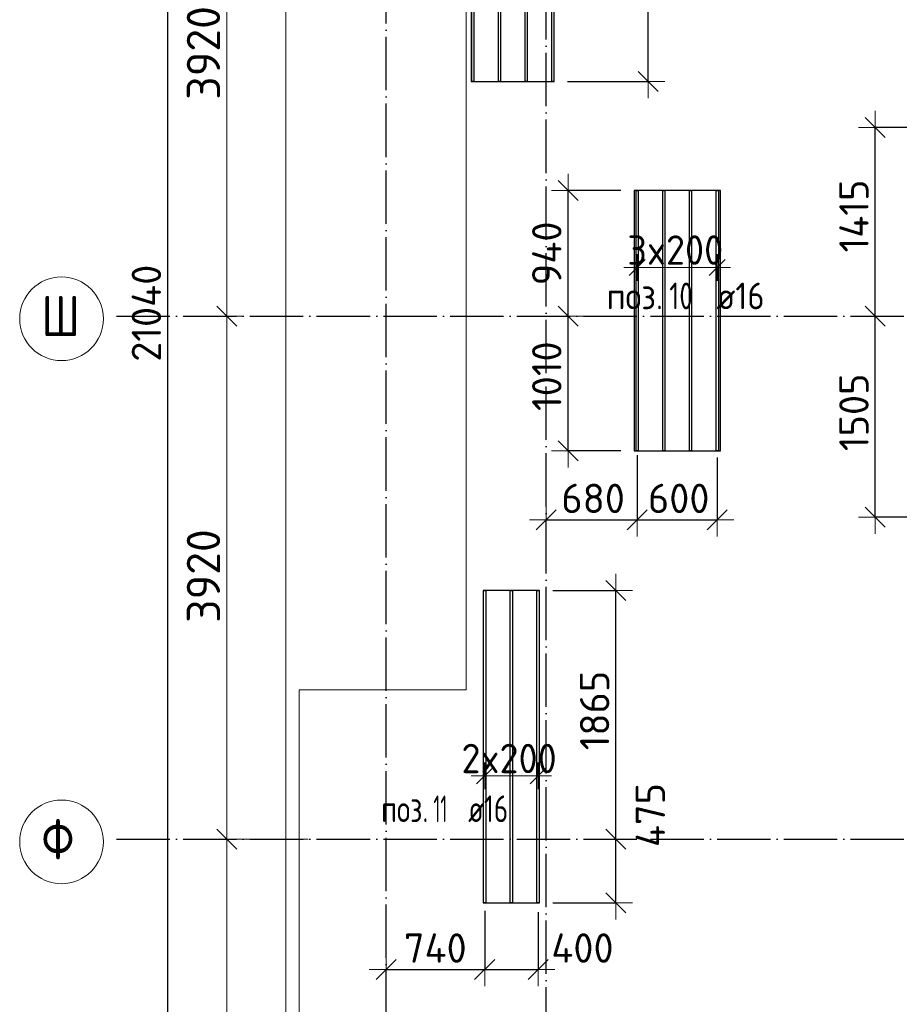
# Model space of a CAD drawing. Header units: millimetres. Extents: x -3725 to 93325, y -74170 to 82591.
# Tile 10 of 133: x 27255 to 33846, y -7897 to -518. Entities that reach past the tile are written whole.
import ezdxf

# ---------------------------------------------------------------- set-up
doc = ezdxf.new("R2010")
doc.units = ezdxf.units.MM
doc.header["$PDMODE"] = 65
for name, pattern in [('______11', [500, 400, -50, 0, -50]), ('______3', [500, 400, -100]), ('______5', [1100, 800, -100, 100, -100])]:
    doc.linetypes.add(name, pattern=pattern)
for name, color, linetype, lineweight in [('Standard', 7, 'Continuous', 25), ('Балка_ общее', 7, '______3', 13), ('Размерная линия_ общее', 7, 'Continuous', 13), ('Фундамент (1)', 7, 'Continuous', 35)]:
    doc.layers.add(name, color=color, linetype=linetype, lineweight=lineweight)
doc.layers.add('Арм.стержн.Доп. Арм ниж.зоны У', color=7, linetype='Continuous', lineweight=35, true_color=0x1cff1c)
doc.layers.add('Осевая линия_ общее', color=7, linetype='______5', lineweight=13, true_color=0xa0a0a0)
doc.styles.add('ISOCPEUR', font='ISOCPEUR')
doc.dimstyles.new('DIMSTYLE_18', dxfattribs={"dimtxt": 220, "dimasz": 250, "dimexe": 0, "dimexo": 0, "dimgap": 110, "dimtad": 2, "dimdec": 0, "dimrnd": 1, "dimzin": 12, "dimdsep": 46, "dimtxsty": 'ISOCPEUR', "dimblk1": 'ALL_ML_STRICH', "dimblk2": 'ALL_ML_STRICH', "dimsah": 1, "dimcen": 0, "dimclrd": 7, "dimclre": 256, "dimclrt": 7, "dimadec": 0, "dimazin": 0, "dimtfac": 1, "dimtdec": 0, "dimtix": 1, "dimtmove": 2, "dimatfit": 3, "dimfxl": 0, "dimtzin": 0, "dimlwd": 0, "dimlwe": -3, "dimarcsym": 0})
doc.dimstyles.new('DIMSTYLE_3', dxfattribs={"dimtxt": 220, "dimasz": 250, "dimexe": 0, "dimexo": 0, "dimgap": 110, "dimtad": 2, "dimdec": 0, "dimrnd": 5, "dimzin": 12, "dimdsep": 46, "dimtxsty": 'ISOCPEUR', "dimblk1": 'ALL_ML_STRICH', "dimblk2": 'ALL_ML_STRICH', "dimsah": 1, "dimcen": 0, "dimclrd": 7, "dimclre": 256, "dimclrt": 7, "dimadec": 0, "dimazin": 0, "dimtfac": 1, "dimtdec": 0, "dimtix": 1, "dimtmove": 2, "dimatfit": 3, "dimfxl": 0, "dimtzin": 0, "dimlwd": 0, "dimlwe": -3, "dimarcsym": 0})
doc.dimstyles.new('DIMSTYLE_5', dxfattribs={"dimtxt": 220, "dimasz": 250, "dimexe": 0, "dimexo": 0, "dimgap": 110, "dimtad": 2, "dimdec": 0, "dimrnd": 5, "dimzin": 12, "dimdsep": 46, "dimtxsty": 'ISOCPEUR', "dimblk1": 'ALL_ML_STRICH', "dimblk2": 'ALL_ML_STRICH', "dimsah": 1, "dimcen": 0, "dimclrd": 7, "dimclre": 256, "dimclrt": 7, "dimadec": 0, "dimazin": 0, "dimtfac": 1, "dimtdec": 0, "dimtix": 1, "dimtmove": 2, "dimatfit": 3, "dimfxl": 0, "dimtvp": 1.2, "dimtzin": 0, "dimlwd": 0, "dimlwe": -3, "dimarcsym": 0})
doc.dimstyles.new('DIMSTYLE_7', dxfattribs={"dimtxt": 250, "dimasz": 250, "dimexe": 0, "dimexo": 0, "dimgap": 125, "dimtad": 2, "dimdec": 0, "dimrnd": 5, "dimzin": 12, "dimdsep": 46, "dimtxsty": 'ISOCPEUR', "dimblk1": 'ALL_ML_STRICH', "dimblk2": 'ALL_ML_STRICH', "dimsah": 1, "dimcen": 0, "dimclrd": 7, "dimclre": 256, "dimclrt": 7, "dimadec": 0, "dimazin": 0, "dimtfac": 1, "dimtdec": 0, "dimtix": 1, "dimtmove": 2, "dimatfit": 3, "dimfxl": 0, "dimtzin": 0, "dimlwd": 0, "dimlwe": -3, "dimarcsym": 0})
doc.dimstyles.new('DIMSTYLE_9', dxfattribs={"dimtxt": 220, "dimasz": 250, "dimexe": 0, "dimexo": 0, "dimgap": 110, "dimtad": 0, "dimdec": 0, "dimrnd": 5, "dimzin": 12, "dimdsep": 46, "dimtxsty": 'ISOCPEUR', "dimblk1": 'ALL_ML_STRICH', "dimblk2": 'ALL_ML_STRICH', "dimsah": 1, "dimcen": 0, "dimclrd": 7, "dimclre": 256, "dimclrt": 7, "dimadec": 0, "dimazin": 0, "dimtfac": 1, "dimtdec": 0, "dimtix": 1, "dimtmove": 2, "dimatfit": 3, "dimfxl": 0, "dimtvp": 1.2, "dimtzin": 0, "dimlwd": 0, "dimlwe": -3, "dimarcsym": 0})

# ---------------------------------------------------------------- blocks, each defined once
blk = doc.blocks.new('ALL_ML_STRICH')
at = {"color": 0, "linetype": 'ByBlock', "lineweight": -2}
for p, q in [((-0.3, -0.3), (0.3, 0.3)), ((0, -0.5), (0, 0.5)), ((-1, 0), (0.5, 0))]:
    blk.add_line(p, q, dxfattribs=at)
blk = doc.blocks.new('*D55')
at = {"layer": 'DEFPOINTS', "color": 7, "linetype": 'Continuous', "lineweight": 13, "transparency": 33554687}
for p in [(29425.8, -6660), (28806.9, -9960), (29002.5, -9960)]:
    blk.add_point(p, dxfattribs=at)
at = {"layer": 'Балка_ общее', "color": 251, "linetype": 'Continuous', "lineweight": -2, "true_color": 0x656565, "transparency": 33554687}
for p, q in [((29415.8, -6660), (28806.9, -6660)), ((28992.5, -9960), (28806.9, -9960))]:
    blk.add_line(p, q, dxfattribs=at)
at = {"layer": 'Балка_ общее', "color": 7, "linetype": 'Continuous', "lineweight": -2, "transparency": 33554687}
blk.add_line((28806.9, -9960), (28806.9, -6660), dxfattribs=at)
at = {"layer": 'Балка_ общее', "color": 7, "linetype": 'Continuous', "lineweight": 13, "transparency": 33554687, "xscale": 250, "yscale": 250, "zscale": 250}
for p, rotation in [((28806.9, -6660), 90), ((28806.9, -9960), 270)]:
    blk.add_blockref('ALL_ML_STRICH', p, dxfattribs=dict(at, rotation=rotation))
at = {"layer": 'Балка_ общее', "color": 7, "linetype": 'Continuous', "lineweight": 13, "transparency": 33554687, "insert": (28631.9, -8297.5), "char_height": 250, "width": 1000, "attachment_point": 5, "rotation": 90, "style": 'ISOCPEUR'}
blk.add_mtext('\\A1;{3300}', dxfattribs=at)
blk = doc.blocks.new('*D56')
at = {"layer": 'DEFPOINTS', "color": 7, "linetype": 'Continuous', "lineweight": 13, "transparency": 33554687}
for p in [(28216.9, -2740), (28806.9, -6660), (29425.8, -6660)]:
    blk.add_point(p, dxfattribs=at)
at = {"layer": 'Балка_ общее', "color": 251, "linetype": 'Continuous', "lineweight": -2, "true_color": 0x656565, "transparency": 33554687}
for p, q in [((28806.9, -2740), (28806.9, -2740)), ((29415.8, -6660), (28806.9, -6660))]:
    blk.add_line(p, q, dxfattribs=at)
at = {"layer": 'Балка_ общее', "color": 7, "linetype": 'Continuous', "lineweight": -2, "transparency": 33554687}
blk.add_line((28806.9, -6660), (28806.9, -2740), dxfattribs=at)
at = {"layer": 'Балка_ общее', "color": 7, "linetype": 'Continuous', "lineweight": 13, "transparency": 33554687, "xscale": 250, "yscale": 250, "zscale": 250}
for p, rotation in [((28806.9, -2740), 90), ((28806.9, -6660), 270)]:
    blk.add_blockref('ALL_ML_STRICH', p, dxfattribs=dict(at, rotation=rotation))
at = {"layer": 'Балка_ общее', "color": 7, "linetype": 'Continuous', "lineweight": 13, "transparency": 33554687, "insert": (28631.9, -4687.5), "char_height": 250, "width": 1000, "attachment_point": 5, "rotation": 90, "style": 'ISOCPEUR'}
blk.add_mtext('\\A1;{3920}', dxfattribs=at)
blk = doc.blocks.new('*D57')
at = {"layer": 'DEFPOINTS', "color": 7, "linetype": 'Continuous', "lineweight": 13, "transparency": 33554687}
for p in [(29293.5, 1180), (28216.9, -2740), (28806.9, -2740)]:
    blk.add_point(p, dxfattribs=at)
at = {"layer": 'Балка_ общее', "color": 251, "linetype": 'Continuous', "lineweight": -2, "true_color": 0x656565, "transparency": 33554687}
for p, q in [((29283.5, 1180), (28806.9, 1180)), ((28806.9, -2740), (28806.9, -2740))]:
    blk.add_line(p, q, dxfattribs=at)
at = {"layer": 'Балка_ общее', "color": 7, "linetype": 'Continuous', "lineweight": -2, "transparency": 33554687}
blk.add_line((28806.9, -2740), (28806.9, 1180), dxfattribs=at)
at = {"layer": 'Балка_ общее', "color": 7, "linetype": 'Continuous', "lineweight": 13, "transparency": 33554687, "xscale": 250, "yscale": 250, "zscale": 250}
for p, rotation in [((28806.9, 1180), 90), ((28806.9, -2740), 270)]:
    blk.add_blockref('ALL_ML_STRICH', p, dxfattribs=dict(at, rotation=rotation))
at = {"layer": 'Балка_ общее', "color": 7, "linetype": 'Continuous', "lineweight": 13, "transparency": 33554687, "insert": (28631.9, -767.5), "char_height": 250, "width": 1000, "attachment_point": 5, "rotation": 90, "style": 'ISOCPEUR'}
blk.add_mtext('\\A1;{3920}', dxfattribs=at)
blk = doc.blocks.new('*D214')
at = {"layer": 'DEFPOINTS', "color": 7, "linetype": 'Continuous', "lineweight": 13, "transparency": 33554687}
for p in [(30739.3, -7096.2), (30000, -7305.3), (30000, -7635.2)]:
    blk.add_point(p, dxfattribs=at)
at = {"layer": 'Размерная линия_ общее', "color": 253, "linetype": 'Continuous', "lineweight": -2, "true_color": 0xa0a0a0, "transparency": 33554687}
for p, q in [((30739.3, -7196.2), (30739.3, -7635.2)), ((30000, -7635.2), (30000, -7635.2))]:
    blk.add_line(p, q, dxfattribs=at)
at = {"layer": 'Размерная линия_ общее', "color": 7, "linetype": 'Continuous', "lineweight": -2, "transparency": 33554687}
blk.add_line((30000, -7635.2), (30739.3, -7635.2), dxfattribs=at)
at = {"layer": 'Размерная линия_ общее', "color": 7, "linetype": 'Continuous', "lineweight": 13, "transparency": 33554687, "xscale": 250, "yscale": 250, "zscale": 250, "rotation": 180}
blk.add_blockref('ALL_ML_STRICH', (30000, -7635.2), dxfattribs=at)
at = {"layer": 'Размерная линия_ общее', "color": 7, "linetype": 'Continuous', "lineweight": 13, "transparency": 33554687, "xscale": 250, "yscale": 250, "zscale": 250}
blk.add_blockref('ALL_ML_STRICH', (30739.3, -7635.2), dxfattribs=at)
at = {"layer": 'Размерная линия_ общее', "color": 7, "linetype": 'Continuous', "lineweight": 13, "transparency": 33554687, "insert": (30369.7, -7475.2), "char_height": 220, "width": 660, "attachment_point": 5, "style": 'ISOCPEUR'}
blk.add_mtext('\\A1;{740}', dxfattribs=at)
blk = doc.blocks.new('*D215')
at = {"layer": 'DEFPOINTS', "color": 7, "linetype": 'Continuous', "lineweight": 13, "transparency": 33554687}
for p in [(30739.3, -7096.2), (31139.3, -7106.4), (30739.3, -7635.2)]:
    blk.add_point(p, dxfattribs=at)
at = {"layer": 'Размерная линия_ общее', "color": 253, "linetype": 'Continuous', "lineweight": -2, "true_color": 0xa0a0a0, "transparency": 33554687}
for p, q in [((30739.3, -7196.2), (30739.3, -7635.2)), ((31139.3, -7206.4), (31139.3, -7635.2))]:
    blk.add_line(p, q, dxfattribs=at)
at = {"layer": 'Размерная линия_ общее', "color": 7, "linetype": 'Continuous', "lineweight": -2, "transparency": 33554687}
blk.add_line((30739.3, -7635.2), (31139.3, -7635.2), dxfattribs=at)
at = {"layer": 'Размерная линия_ общее', "color": 7, "linetype": 'Continuous', "lineweight": 13, "transparency": 33554687, "xscale": 250, "yscale": 250, "zscale": 250, "rotation": 180}
blk.add_blockref('ALL_ML_STRICH', (30739.3, -7635.2), dxfattribs=at)
at = {"layer": 'Размерная линия_ общее', "color": 7, "linetype": 'Continuous', "lineweight": 13, "transparency": 33554687, "xscale": 250, "yscale": 250, "zscale": 250}
blk.add_blockref('ALL_ML_STRICH', (31139.3, -7635.2), dxfattribs=at)
at = {"layer": 'Размерная линия_ общее', "color": 7, "linetype": 'Continuous', "lineweight": 13, "transparency": 33554687, "insert": (31472, -7475.1), "char_height": 220, "width": 660, "attachment_point": 5, "style": 'ISOCPEUR'}
blk.add_mtext('\\A1;{400}', dxfattribs=at)
blk = doc.blocks.new('*D216')
at = {"layer": 'DEFPOINTS', "color": 7, "linetype": 'Continuous', "lineweight": 13, "transparency": 33554687}
for p in [(31650.7, -6660), (31150.3, -7136.6), (31723.1, -7136.6)]:
    blk.add_point(p, dxfattribs=at)
at = {"layer": 'Размерная линия_ общее', "color": 253, "linetype": 'Continuous', "lineweight": -2, "true_color": 0xa0a0a0, "transparency": 33554687}
for p, q in [((31723.1, -6660), (31723.1, -6660)), ((31250.3, -7136.6), (31723.1, -7136.6))]:
    blk.add_line(p, q, dxfattribs=at)
at = {"layer": 'Размерная линия_ общее', "color": 7, "linetype": 'Continuous', "lineweight": -2, "transparency": 33554687}
blk.add_line((31723.1, -7136.6), (31723.1, -6660), dxfattribs=at)
at = {"layer": 'Размерная линия_ общее', "color": 7, "linetype": 'Continuous', "lineweight": 13, "transparency": 33554687, "xscale": 250, "yscale": 250, "zscale": 250}
for p, rotation in [((31723.1, -6660), 90), ((31723.1, -7136.6), 270)]:
    blk.add_blockref('ALL_ML_STRICH', p, dxfattribs=dict(at, rotation=rotation))
at = {"layer": 'Размерная линия_ общее', "color": 7, "linetype": 'Continuous', "lineweight": 13, "transparency": 33554687, "insert": (31980.7, -6478.6), "char_height": 220, "width": 660, "attachment_point": 5, "rotation": 90, "style": 'ISOCPEUR'}
blk.add_mtext('\\A1;{475}', dxfattribs=at)
blk = doc.blocks.new('*D217')
at = {"layer": 'DEFPOINTS', "color": 7, "linetype": 'Continuous', "lineweight": 13, "transparency": 33554687}
for p in [(31150.3, -4796.6), (31650.7, -6660), (31723.1, -6660)]:
    blk.add_point(p, dxfattribs=at)
at = {"layer": 'Размерная линия_ общее', "color": 253, "linetype": 'Continuous', "lineweight": -2, "true_color": 0xa0a0a0, "transparency": 33554687}
for p, q in [((31250.3, -4796.6), (31723.1, -4796.6)), ((31723.1, -6660), (31723.1, -6660))]:
    blk.add_line(p, q, dxfattribs=at)
at = {"layer": 'Размерная линия_ общее', "color": 7, "linetype": 'Continuous', "lineweight": -2, "transparency": 33554687}
blk.add_line((31723.1, -6660), (31723.1, -4796.6), dxfattribs=at)
at = {"layer": 'Размерная линия_ общее', "color": 7, "linetype": 'Continuous', "lineweight": 13, "transparency": 33554687, "xscale": 250, "yscale": 250, "zscale": 250}
for p, rotation in [((31723.1, -4796.6), 90), ((31723.1, -6660), 270)]:
    blk.add_blockref('ALL_ML_STRICH', p, dxfattribs=dict(at, rotation=rotation))
at = {"layer": 'Размерная линия_ общее', "color": 7, "linetype": 'Continuous', "lineweight": 13, "transparency": 33554687, "insert": (31563.1, -5695.3), "char_height": 220, "width": 880, "attachment_point": 5, "rotation": 90, "style": 'ISOCPEUR'}
blk.add_mtext('\\A1;{1865}', dxfattribs=at)
blk = doc.blocks.new('*D218')
at = {"layer": 'DEFPOINTS', "color": 7, "linetype": 'Continuous', "lineweight": 13, "transparency": 33554687}
for p in [(31311.1, -2740), (31364.6, -3749.6), (31859.4, -3749.6)]:
    blk.add_point(p, dxfattribs=at)
at = {"layer": 'Размерная линия_ общее', "color": 253, "linetype": 'Continuous', "lineweight": -2, "true_color": 0xa0a0a0, "transparency": 33554687}
for p, q in [((31364.6, -2740), (31364.6, -2740)), ((31759.4, -3749.6), (31364.6, -3749.6))]:
    blk.add_line(p, q, dxfattribs=at)
at = {"layer": 'Размерная линия_ общее', "color": 7, "linetype": 'Continuous', "lineweight": -2, "transparency": 33554687}
blk.add_line((31364.6, -3749.6), (31364.6, -2740), dxfattribs=at)
at = {"layer": 'Размерная линия_ общее', "color": 7, "linetype": 'Continuous', "lineweight": 13, "transparency": 33554687, "xscale": 250, "yscale": 250, "zscale": 250}
for p, rotation in [((31364.6, -2740), 90), ((31364.6, -3749.6), 270)]:
    blk.add_blockref('ALL_ML_STRICH', p, dxfattribs=dict(at, rotation=rotation))
at = {"layer": 'Размерная линия_ общее', "color": 7, "linetype": 'Continuous', "lineweight": 13, "transparency": 33554687, "insert": (31204.6, -3189.8), "char_height": 220, "width": 880, "attachment_point": 5, "rotation": 90, "style": 'ISOCPEUR'}
blk.add_mtext('\\A1;{1010}', dxfattribs=at)
blk = doc.blocks.new('*D219')
at = {"layer": 'DEFPOINTS', "color": 7, "linetype": 'Continuous', "lineweight": 13, "transparency": 33554687}
for p in [(31859.4, -1799.6), (31311.1, -2740), (31364.6, -2740)]:
    blk.add_point(p, dxfattribs=at)
at = {"layer": 'Размерная линия_ общее', "color": 253, "linetype": 'Continuous', "lineweight": -2, "true_color": 0xa0a0a0, "transparency": 33554687}
for p, q in [((31759.4, -1799.6), (31364.6, -1799.6)), ((31364.6, -2740), (31364.6, -2740))]:
    blk.add_line(p, q, dxfattribs=at)
at = {"layer": 'Размерная линия_ общее', "color": 7, "linetype": 'Continuous', "lineweight": -2, "transparency": 33554687}
blk.add_line((31364.6, -2740), (31364.6, -1799.6), dxfattribs=at)
at = {"layer": 'Размерная линия_ общее', "color": 7, "linetype": 'Continuous', "lineweight": 13, "transparency": 33554687, "xscale": 250, "yscale": 250, "zscale": 250}
for p, rotation in [((31364.6, -1799.6), 90), ((31364.6, -2740), 270)]:
    blk.add_blockref('ALL_ML_STRICH', p, dxfattribs=dict(at, rotation=rotation))
at = {"layer": 'Размерная линия_ общее', "color": 7, "linetype": 'Continuous', "lineweight": 13, "transparency": 33554687, "insert": (31204.6, -2269.8), "char_height": 220, "width": 660, "attachment_point": 5, "rotation": 90, "style": 'ISOCPEUR'}
blk.add_mtext('\\A1;{940}', dxfattribs=at)
blk = doc.blocks.new('*D220')
at = {"layer": 'DEFPOINTS', "color": 7, "linetype": 'Continuous', "lineweight": 13, "transparency": 33554687}
for p in [(33755.9, -2740), (33666.4, -4247.4), (34025.2, -4247.4)]:
    blk.add_point(p, dxfattribs=at)
at = {"layer": 'Размерная линия_ общее', "color": 253, "linetype": 'Continuous', "lineweight": -2, "true_color": 0xa0a0a0, "transparency": 33554687}
for p, q in [((33666.4, -2740), (33666.4, -2740)), ((33925.2, -4247.4), (33666.4, -4247.4))]:
    blk.add_line(p, q, dxfattribs=at)
at = {"layer": 'Размерная линия_ общее', "color": 7, "linetype": 'Continuous', "lineweight": -2, "transparency": 33554687}
blk.add_line((33666.4, -4247.4), (33666.4, -2740), dxfattribs=at)
at = {"layer": 'Размерная линия_ общее', "color": 7, "linetype": 'Continuous', "lineweight": 13, "transparency": 33554687, "xscale": 250, "yscale": 250, "zscale": 250}
for p, rotation in [((33666.4, -2740), 90), ((33666.4, -4247.4), 270)]:
    blk.add_blockref('ALL_ML_STRICH', p, dxfattribs=dict(at, rotation=rotation))
at = {"layer": 'Размерная линия_ общее', "color": 7, "linetype": 'Continuous', "lineweight": 13, "transparency": 33554687, "insert": (33506.4, -3460.7), "char_height": 220, "width": 880, "attachment_point": 5, "rotation": 90, "style": 'ISOCPEUR'}
blk.add_mtext('\\A1;{1505}', dxfattribs=at)
blk = doc.blocks.new('*D221')
at = {"layer": 'DEFPOINTS', "color": 7, "linetype": 'Continuous', "lineweight": 13, "transparency": 33554687}
for p in [(34025.2, -1327.4), (33666.4, -2740), (33755.9, -2740)]:
    blk.add_point(p, dxfattribs=at)
at = {"layer": 'Размерная линия_ общее', "color": 253, "linetype": 'Continuous', "lineweight": -2, "true_color": 0xa0a0a0, "transparency": 33554687}
for p, q in [((33925.2, -1327.4), (33666.4, -1327.4)), ((33666.4, -2740), (33666.4, -2740))]:
    blk.add_line(p, q, dxfattribs=at)
at = {"layer": 'Размерная линия_ общее', "color": 7, "linetype": 'Continuous', "lineweight": -2, "transparency": 33554687}
blk.add_line((33666.4, -2740), (33666.4, -1327.4), dxfattribs=at)
at = {"layer": 'Размерная линия_ общее', "color": 7, "linetype": 'Continuous', "lineweight": 13, "transparency": 33554687, "xscale": 250, "yscale": 250, "zscale": 250}
for p, rotation in [((33666.4, -1327.4), 90), ((33666.4, -2740), 270)]:
    blk.add_blockref('ALL_ML_STRICH', p, dxfattribs=dict(at, rotation=rotation))
at = {"layer": 'Размерная линия_ общее', "color": 7, "linetype": 'Continuous', "lineweight": 13, "transparency": 33554687, "insert": (33506.4, -1989.7), "char_height": 220, "width": 880, "attachment_point": 5, "rotation": 90, "style": 'ISOCPEUR'}
blk.add_mtext('\\A1;{1415}', dxfattribs=at)
blk = doc.blocks.new('*D222')
at = {"layer": 'DEFPOINTS', "color": 7, "linetype": 'Continuous', "lineweight": 13, "transparency": 33554687}
for p in [(31678.6, 1180), (31260.9, -982.6), (31964.3, -982.6)]:
    blk.add_point(p, dxfattribs=at)
at = {"layer": 'Размерная линия_ общее', "color": 253, "linetype": 'Continuous', "lineweight": -2, "true_color": 0xa0a0a0, "transparency": 33554687}
for p, q in [((31778.6, 1180), (31964.3, 1180)), ((31360.9, -982.6), (31964.3, -982.6))]:
    blk.add_line(p, q, dxfattribs=at)
at = {"layer": 'Размерная линия_ общее', "color": 7, "linetype": 'Continuous', "lineweight": -2, "transparency": 33554687}
blk.add_line((31964.3, -982.6), (31964.3, 1180), dxfattribs=at)
at = {"layer": 'Размерная линия_ общее', "color": 7, "linetype": 'Continuous', "lineweight": 13, "transparency": 33554687, "xscale": 250, "yscale": 250, "zscale": 250}
for p, rotation in [((31964.3, 1180), 90), ((31964.3, -982.6), 270)]:
    blk.add_blockref('ALL_ML_STRICH', p, dxfattribs=dict(at, rotation=rotation))
at = {"layer": 'Размерная линия_ общее', "color": 7, "linetype": 'Continuous', "lineweight": 13, "transparency": 33554687, "insert": (31804.3, 131.7), "char_height": 220, "width": 880, "attachment_point": 5, "rotation": 90, "style": 'ISOCPEUR'}
blk.add_mtext('\\A1;{2165}', dxfattribs=at)
blk = doc.blocks.new('*D230')
at = {"layer": 'DEFPOINTS', "color": 7, "linetype": 'Continuous', "lineweight": 13, "transparency": 33554687}
for p in [(31882.4, -3681.5), (31200, -4093.6), (31200, -4265.7)]:
    blk.add_point(p, dxfattribs=at)
at = {"layer": 'Размерная линия_ общее', "color": 253, "linetype": 'Continuous', "lineweight": -2, "true_color": 0xa0a0a0, "transparency": 33554687}
for p, q in [((31882.4, -3781.5), (31882.4, -4265.7)), ((31200, -4265.7), (31200, -4265.7))]:
    blk.add_line(p, q, dxfattribs=at)
at = {"layer": 'Размерная линия_ общее', "color": 7, "linetype": 'Continuous', "lineweight": -2, "transparency": 33554687}
blk.add_line((31200, -4265.7), (31882.4, -4265.7), dxfattribs=at)
at = {"layer": 'Размерная линия_ общее', "color": 7, "linetype": 'Continuous', "lineweight": 13, "transparency": 33554687, "xscale": 250, "yscale": 250, "zscale": 250, "rotation": 180}
blk.add_blockref('ALL_ML_STRICH', (31200, -4265.7), dxfattribs=at)
at = {"layer": 'Размерная линия_ общее', "color": 7, "linetype": 'Continuous', "lineweight": 13, "transparency": 33554687, "xscale": 250, "yscale": 250, "zscale": 250}
blk.add_blockref('ALL_ML_STRICH', (31882.4, -4265.7), dxfattribs=at)
at = {"layer": 'Размерная линия_ общее', "color": 7, "linetype": 'Continuous', "lineweight": 13, "transparency": 33554687, "insert": (31552.2, -4105.7), "char_height": 220, "width": 660, "attachment_point": 5, "style": 'ISOCPEUR'}
blk.add_mtext('\\A1;{680}', dxfattribs=at)
blk = doc.blocks.new('*D231')
at = {"layer": 'DEFPOINTS', "color": 7, "linetype": 'Continuous', "lineweight": 13, "transparency": 33554687}
for p in [(31882.4, -3681.5), (32482.4, -3698.6), (31882.4, -4265.7)]:
    blk.add_point(p, dxfattribs=at)
at = {"layer": 'Размерная линия_ общее', "color": 253, "linetype": 'Continuous', "lineweight": -2, "true_color": 0xa0a0a0, "transparency": 33554687}
for p, q in [((31882.4, -3781.5), (31882.4, -4265.7)), ((32482.4, -3798.6), (32482.4, -4265.7))]:
    blk.add_line(p, q, dxfattribs=at)
at = {"layer": 'Размерная линия_ общее', "color": 7, "linetype": 'Continuous', "lineweight": -2, "transparency": 33554687}
blk.add_line((31882.4, -4265.7), (32482.4, -4265.7), dxfattribs=at)
at = {"layer": 'Размерная линия_ общее', "color": 7, "linetype": 'Continuous', "lineweight": 13, "transparency": 33554687, "xscale": 250, "yscale": 250, "zscale": 250, "rotation": 180}
blk.add_blockref('ALL_ML_STRICH', (31882.4, -4265.7), dxfattribs=at)
at = {"layer": 'Размерная линия_ общее', "color": 7, "linetype": 'Continuous', "lineweight": 13, "transparency": 33554687, "xscale": 250, "yscale": 250, "zscale": 250}
blk.add_blockref('ALL_ML_STRICH', (32482.4, -4265.7), dxfattribs=at)
at = {"layer": 'Размерная линия_ общее', "color": 7, "linetype": 'Continuous', "lineweight": 13, "transparency": 33554687, "insert": (32193.4, -4105.7), "char_height": 220, "width": 660, "attachment_point": 5, "style": 'ISOCPEUR'}
blk.add_mtext('\\A1;{600}', dxfattribs=at)
blk = doc.blocks.new('*D543')
at = {"layer": 'DEFPOINTS', "color": 7, "linetype": 'Continuous', "lineweight": 13, "transparency": 33554687}
for p in [(28413.8, 7780), (28150.3, -13260), (28364.4, -13260)]:
    blk.add_point(p, dxfattribs=at)
at = {"layer": 'Размерная линия_ общее', "color": 253, "linetype": 'Continuous', "lineweight": -2, "true_color": 0xa0a0a0, "transparency": 33554687}
for p, q in [((28313.8, 7780), (28364.4, 7780)), ((28364.4, -13260), (28364.4, -13260))]:
    blk.add_line(p, q, dxfattribs=at)
at = {"layer": 'Размерная линия_ общее', "color": 7, "linetype": 'Continuous', "lineweight": -2, "transparency": 33554687}
blk.add_line((28364.4, -13260), (28364.4, 7780), dxfattribs=at)
at = {"layer": 'Размерная линия_ общее', "color": 7, "linetype": 'Continuous', "lineweight": 13, "transparency": 33554687, "xscale": 250, "yscale": 250, "zscale": 250}
for p, rotation in [((28364.4, 7780), 90), ((28364.4, -13260), 270)]:
    blk.add_blockref('ALL_ML_STRICH', p, dxfattribs=dict(at, rotation=rotation))
at = {"layer": 'Размерная линия_ общее', "color": 7, "linetype": 'Continuous', "lineweight": 13, "transparency": 33554687, "insert": (28204.4, -2718), "char_height": 220, "width": 1100, "attachment_point": 5, "rotation": 90, "style": 'ISOCPEUR'}
blk.add_mtext('\\A1;{21040}', dxfattribs=at)
blk = doc.blocks.new('СЛОЖНЫЙ_ОБЪЕКТ_2')
at = {"layer": 'Осевая линия_ общее', "color": 253, "linetype": '______11', "lineweight": -3, "true_color": 0xa0a0a0, "transparency": 33554687}
for p, q in [((30000, -14050), (30000, 9510)), ((31200, -14170), (31200, 9510)), ((27980, -2740), (46830, -2740)), ((27980, -6660), (46830, -6660))]:
    blk.add_line(p, q, dxfattribs=at)
at = {"layer": 'Осевая линия_ общее', "color": 7, "linetype": 'Continuous', "lineweight": 13, "transparency": 33554687}
for centre in [(27568.4, -2759.5), (27568.4, -6679.5)]:
    blk.add_circle(centre, 313.4, dxfattribs=at)
at = {"layer": 'Осевая линия_ общее', "color": 7, "linetype": 'Continuous', "lineweight": 13, "transparency": 33554687, "char_height": 300, "width": 425, "attachment_point": 7, "style": 'ISOCPEUR'}
for s, insert in [('\\W0.83;Ш', (27418.4, -2890)), ('\\W0.83;Ф', (27418.4, -6810))]:
    blk.add_mtext(s, dxfattribs=dict(at, insert=insert))
at = {"layer": 'Балка_ общее', "color": 7, "linetype": 'Continuous', "lineweight": 13, "transparency": 33554687}
for base, p1, p2, picture, middle in [((28806.9, 1180), (28806.9, -2740), (29283.5, 1180), '*D57', (28631.9, -767.5)), ((28806.9, -2740), (29415.8, -6660), (28806.9, -2740), '*D56', (28631.9, -4687.5)), ((28806.9, -6660), (28992.5, -9960), (29415.8, -6660), '*D55', (28631.9, -8297.5))]:
    dim = blk.add_linear_dim(base=base, p1=p1, p2=p2, angle=90, dimstyle='DIMSTYLE_7', override={"dimpost": '<>', "dimclrd": 7, "dimclre": 251, "dimclrt": 7, "dimlwd": 0, "dimlwe": 65533}, dxfattribs=at)
    dim.commit()
    dim.dimension.update_dxf_attribs({"geometry": picture, "text_midpoint": middle, "dimtype": 160})

msp = doc.modelspace()

# ---------------------------------------------------------------- linework, layer by layer
at = {"layer": 'Standard', "color": 7, "linetype": 'Continuous', "lineweight": 18, "transparency": 33554687}
msp.add_lwpolyline([(29250, -13460), (46440, -13460), (46440, 8380), (29250, 8380), (29250, -13460)], dxfattribs=at)
at = {"layer": 'Арм.стержн.Доп. Арм ниж.зоны У', "color": 253, "linetype": 'Continuous', "lineweight": -3, "true_color": 0xa0a0a0, "transparency": 33554687}
for p, q in [((31882.4, -2374.6), (31882.4, -2274.6)), ((32482.4, -2374.6), (32482.4, -2274.6)), ((31882.4, -2374.6), (31882.4, -2474.6)), ((32482.4, -2374.6), (32482.4, -2474.6)), ((30739.3, -6184.7), (30739.3, -6084.7)), ((31139.3, -6184.7), (31139.3, -6084.7)), ((30739.3, -6184.7), (30739.3, -6284.7)), ((31139.3, -6184.7), (31139.3, -6284.7))]:
    msp.add_line(p, q, dxfattribs=at)
at = {"layer": 'Арм.стержн.Доп. Арм ниж.зоны У', "color": 7, "linetype": 'Continuous', "lineweight": 25, "transparency": 33554687}
for p, q in [((31822.4, -2434.6), (31942.4, -2314.6)), ((32422.4, -2434.6), (32542.4, -2314.6)), ((30679.3, -6244.7), (30799.3, -6124.7)), ((31079.3, -6244.7), (31199.3, -6124.7))]:
    msp.add_line(p, q, dxfattribs=at)
at = {"layer": 'Арм.стержн.Доп. Арм ниж.зоны У', "color": 7, "linetype": 'Continuous', "lineweight": 13, "transparency": 33554687}
for p, q in [((31882.4, -2374.6), (31782.4, -2374.6)), ((31882.4, -2374.6), (32482.4, -2374.6)), ((32482.4, -2374.6), (32582.4, -2374.6)), ((30739.3, -6184.7), (30639.3, -6184.7)), ((30739.3, -6184.7), (31139.3, -6184.7)), ((31139.3, -6184.7), (31239.3, -6184.7))]:
    msp.add_line(p, q, dxfattribs=at)
at = {"layer": 'Арм.стержн.Доп. Арм ниж.зоны У', "color": 52, "linetype": 'Continuous', "lineweight": 25, "transparency": 33554687}
for points in [[(31260.9, -982.6), (31260.9, 1357.4), (30638.9, 1357.4), (30638.9, -982.6), (31260.9, -982.6)], [(31859.4, -1799.6), (31859.4, -3749.6), (32505.4, -3749.6), (32505.4, -1799.6), (31859.4, -1799.6)], [(31150.3, -7136.6), (31150.3, -4796.6), (30728.3, -4796.6), (30728.3, -7136.6), (31150.3, -7136.6)]]:
    msp.add_lwpolyline(points, dxfattribs=at)
at = {"layer": 'Арм.стержн.Доп. Арм ниж.зоны У', "color": 41, "linetype": 'Continuous', "lineweight": 25, "transparency": 33554687}
for points in [[(30641.9, -982.6), (30641.9, 1357.4), (30657.9, 1357.4), (30657.9, -982.6), (30641.9, -982.6)], [(30841.9, -982.6), (30841.9, 1357.4), (30857.9, 1357.4), (30857.9, -982.6), (30841.9, -982.6)], [(31041.9, -982.6), (31041.9, 1357.4), (31057.9, 1357.4), (31057.9, -982.6), (31041.9, -982.6)], [(31241.9, -982.6), (31241.9, 1357.4), (31257.9, 1357.4), (31257.9, -982.6), (31241.9, -982.6)], [(31890.4, -1799.6), (31890.4, -3749.6), (31874.4, -3749.6), (31874.4, -1799.6), (31890.4, -1799.6)], [(32090.4, -1799.6), (32090.4, -3749.6), (32074.4, -3749.6), (32074.4, -1799.6), (32090.4, -1799.6)], [(32290.4, -1799.6), (32290.4, -3749.6), (32274.4, -3749.6), (32274.4, -1799.6), (32290.4, -1799.6)], [(32490.4, -1799.6), (32490.4, -3749.6), (32474.4, -3749.6), (32474.4, -1799.6), (32490.4, -1799.6)], [(30731.3, -7136.6), (30731.3, -4796.6), (30747.3, -4796.6), (30747.3, -7136.6), (30731.3, -7136.6)], [(30931.3, -7136.6), (30931.3, -4796.6), (30947.3, -4796.6), (30947.3, -7136.6), (30931.3, -7136.6)], [(31131.3, -7136.6), (31131.3, -4796.6), (31147.3, -4796.6), (31147.3, -7136.6), (31131.3, -7136.6)]]:
    msp.add_lwpolyline(points, dxfattribs=at)
at = {"layer": 'Фундамент (1)', "color": 7, "lineweight": 18, "transparency": 33554687}
for p, q in [((30600, -5540), (30600, 60)), ((29350, -10460), (29350, -5540)), ((29350, -5540), (30600, -5540))]:
    msp.add_line(p, q, dxfattribs=at)
at = {"layer": 'Фундамент (1)', "color": 7, "linetype": 'Continuous', "lineweight": 18, "transparency": 33554687}
for p, q in [((30600, -5540), (30600, 60)), ((29350, -10460), (29350, -5540)), ((29350, -5540), (30600, -5540))]:
    msp.add_line(p, q, dxfattribs=at)

# ---------------------------------------------------------------- block references
at = {"layer": 'Балка_ общее', "color": 7, "linetype": 'Continuous', "lineweight": 13, "transparency": 33554687}
msp.add_blockref('СЛОЖНЫЙ_ОБЪЕКТ_2', (0, 0), dxfattribs=at)

# ---------------------------------------------------------------- texts
at = {"layer": 'Арм.стержн.Доп. Арм ниж.зоны У', "color": 7, "linetype": 'Continuous', "lineweight": 13, "transparency": 33554687, "char_height": 220, "width": 873.359, "attachment_point": 7, "style": 'ISOCPEUR'}
for s, insert in [('\\W0.95;3x200', (31808.4, -2354.6)), ('\\W0.95;2x200', (30565.3, -6164.7))]:
    msp.add_mtext(s, dxfattribs=dict(at, insert=insert))
at = {"layer": 'Арм.стержн.Доп. Арм ниж.зоны У', "color": 7, "linetype": 'Continuous', "lineweight": 25, "transparency": 33554687, "char_height": 200, "attachment_point": 7, "style": 'ISOCPEUR'}
for s, insert, width in [('\\W0.75;10', (32122.7, -2688.5), 314.854), ('\\W0.89; ø16 ', (32362.7, -2688.5), 749.105), ('\\W0.92;поз.', (31652.7, -2688.5), 561.647), ('\\W0.52;11', (30354.9, -6531.5), 218.75), ('\\W0.74; ø16 ', (30521.6, -6531.5), 624.254), ('\\W0.77;поз.', (29963.2, -6531.5), 468.039)]:
    msp.add_mtext(s, dxfattribs=dict(at, insert=insert, width=width))

# ---------------------------------------------------------------- dimensions: what is measured, and where the dimension line sits
at = {"layer": 'Размерная линия_ общее', "color": 7, "linetype": 'Continuous', "lineweight": 13, "transparency": 33554687}
for base, p1, p2, dimstyle, picture, middle in [((28364.4, 7780), (28364.4, -13260), (28313.8, 7780), 'DIMSTYLE_18', '*D543', (28204.4, -2718)), ((31964.3, 1180), (31360.9, -982.6), (31778.6, 1180), 'DIMSTYLE_3', '*D222', (31804.3, 131.7)), ((33666.4, -1327.4), (33666.4, -2740), (33925.2, -1327.4), 'DIMSTYLE_3', '*D221', (33506.4, -1989.7)), ((31364.6, -1799.6), (31364.6, -2740), (31759.4, -1799.6), 'DIMSTYLE_3', '*D219', (31204.6, -2269.8)), ((31364.6, -2740), (31759.4, -3749.6), (31364.6, -2740), 'DIMSTYLE_3', '*D218', (31204.6, -3189.8)), ((33666.4, -2740), (33925.2, -4247.4), (33666.4, -2740), 'DIMSTYLE_3', '*D220', (33506.4, -3460.7)), ((31723.1, -4796.6), (31723.1, -6660), (31250.3, -4796.6), 'DIMSTYLE_3', '*D217', (31563.1, -5695.3)), ((31723.1, -6660), (31250.3, -7136.6), (31723.1, -6660), 'DIMSTYLE_9', '*D216', (31980.7, -6478.6))]:
    dim = msp.add_linear_dim(base=base, p1=p1, p2=p2, angle=90, dimstyle=dimstyle, override={"dimpost": '<>', "dimclrd": 7, "dimclre": 253, "dimclrt": 7, "dimlwd": 0, "dimlwe": 65533}, dxfattribs=at)
    dim.commit()
    dim.dimension.update_dxf_attribs({"geometry": picture, "text_midpoint": middle, "dimtype": 160})
for base, p1, p2, dimstyle, picture, middle in [((31882.4, -4265.7), (31200, -4265.7), (31882.4, -3781.5), 'DIMSTYLE_3', '*D230', (31552.2, -4105.7)), ((32482.4, -4265.7), (31882.4, -3781.5), (32482.4, -3798.6), 'DIMSTYLE_5', '*D231', (32193.4, -4105.7)), ((30739.3, -7635.2), (30000, -7635.2), (30739.3, -7196.2), 'DIMSTYLE_3', '*D214', (30369.7, -7475.2)), ((31139.3, -7635.2), (30739.3, -7196.2), (31139.3, -7206.4), 'DIMSTYLE_5', '*D215', (31472, -7475.1))]:
    dim = msp.add_linear_dim(base=base, p1=p1, p2=p2, dimstyle=dimstyle, override={"dimpost": '<>', "dimclrd": 7, "dimclre": 253, "dimclrt": 7, "dimlwd": 0, "dimlwe": 65533}, dxfattribs=at)
    dim.commit()
    dim.dimension.update_dxf_attribs({"geometry": picture, "text_midpoint": middle, "dimtype": 160})

doc.saveas('drawing.dxf')
